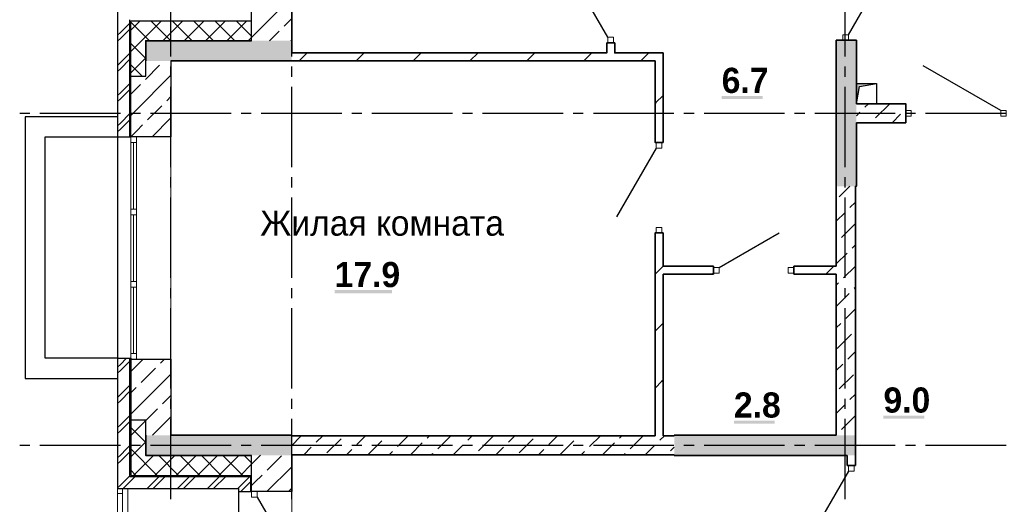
# Model space of a CAD drawing. Header units: millimetres. Extents: x 259029 to 2494469, y -731578 to -57567.
# Tile 195 of 252: x 459663 to 469446, y -563594 to -558778. Entities that reach past the tile are written whole.
import ezdxf
from ezdxf import colors
from ezdxf.entities.mleader import LeaderData, LeaderLine
from ezdxf.math import Vec2, Vec3

# ---------------------------------------------------------------- set-up
doc = ezdxf.new("R2010")
doc.units = ezdxf.units.MM
for name, color, linetype in [('PDF _Геометрия', 7, 'Continuous'), ('PDF _Сплошная заливка', 7, 'Continuous'), ('PDF _Текст', 7, 'Continuous')]:
    doc.layers.add(name, color=color, linetype=linetype)
doc.layers.add('РАЗРЕЗЫ', color=10, linetype='Continuous', lineweight=60)
doc.layers.add('Символы 0.20', color=1, linetype='Continuous', lineweight=20)
doc.styles.add('PDF Century Gothic', font='GOTHIC.TTF')
doc.styles.add('PDF Century Gothic Bold', font='GOTHICB.TTF')
doc.styles.add('ГОСТ', font='GOST_Common.ttf')

# ---------------------------------------------------------------- blocks, each defined once
blk = doc.blocks.new('_None')
blk = doc.blocks.new('ааапп')
at = {"layer": 'Символы 0.20'}
ml = blk.add_multileader_mtext('Standard', dxfattribs=at)
ml.set_content('7(л.6)', color=256, style='ГОСТ')
ml.set_leader_properties(color=256, linetype='ByLayer', lineweight=-1)
ml.set_arrow_properties(name='NONE')
ml.build(insert=Vec2(0, 0))
ml.multileader.update_dxf_attribs({"text_left_attachment_type": 6, "text_right_attachment_type": 6, "dogleg_length": 0.25, "arrow_head_size": 200, "scale": 100})
ctx = ml.context
ctx.base_point, ctx.scale, ctx.char_height, ctx.arrow_head_size, ctx.landing_gap_size, ctx.plane_origin = Vec3(614110.1, -566038.8), 100, 250, 200, 25, Vec3(615324.2, -568173.2)
ctx.left_attachment, ctx.right_attachment = 6, 6
notes = []
notes.append((ctx, [(0, (1, 1, 0), (614085.1, -566038.8), (1, 0), 25, [(0, [(614013.3, -566718.2)], 0, [])])]))
ctx.mtext.insert, ctx.mtext.width, ctx.mtext.flow_direction = Vec3(614135.1, -565738.8), 792.21, 5
ml = blk.add_multileader_mtext('Standard', dxfattribs=at)
ml.set_content('9(л.9)', color=256, style='ГОСТ')
ml.set_leader_properties(color=256, linetype='ByLayer', lineweight=-1)
ml.set_arrow_properties(name='NONE')
ml.build(insert=Vec2(0, 0))
ml.multileader.update_dxf_attribs({"text_left_attachment_type": 6, "text_right_attachment_type": 6, "dogleg_length": 0.25, "arrow_head_size": 200, "scale": 100})
ctx = ml.context
ctx.base_point, ctx.scale, ctx.char_height, ctx.arrow_head_size, ctx.landing_gap_size, ctx.plane_origin = Vec3(612576, -566882.5), 100, 250, 200, 25, Vec3(613790.1, -569016.9)
ctx.left_attachment, ctx.right_attachment = 6, 6
notes.append((ctx, [(0, (1, 1, 0), (612551, -566882.5), (1, 0), 25, [(0, [(612479.2, -567561.9)], 0, [])])]))
ctx.mtext.insert, ctx.mtext.width, ctx.mtext.flow_direction = Vec3(612601, -566582.5), 792.21, 5
ml = blk.add_multileader_mtext('Standard', dxfattribs=at)
ml.set_content('9(л.9)', color=256, style='ГОСТ')
ml.set_leader_properties(color=256, linetype='ByLayer', lineweight=-1)
ml.set_arrow_properties(name='NONE')
ml.build(insert=Vec2(0, 0))
ml.multileader.update_dxf_attribs({"text_left_attachment_type": 6, "text_right_attachment_type": 6, "dogleg_length": 0.25, "arrow_head_size": 200, "scale": 100})
ctx = ml.context
ctx.base_point, ctx.scale, ctx.char_height, ctx.arrow_head_size, ctx.landing_gap_size, ctx.plane_origin = Vec3(613380, -569466.9), 100, 250, 200, 25, Vec3(611024.5, -571187.9)
ctx.left_attachment, ctx.right_attachment = 6, 6
notes.append((ctx, [(1, (1, 1, 0), (613355, -569466.9), (1, 0), 25, [(0, [(612832.1, -569802.7)], 0, [])])]))
ctx.mtext.insert, ctx.mtext.width, ctx.mtext.flow_direction = Vec3(613405, -569166.9), 792.21, 5
ml = blk.add_multileader_mtext('Standard', dxfattribs=at)
ml.set_content('по7(л.6)', color=256, style='ГОСТ')
ml.set_leader_properties(color=256, linetype='ByLayer', lineweight=-1)
ml.set_arrow_properties(name='NONE')
ml.build(insert=Vec2(0, 0))
ml.multileader.update_dxf_attribs({"text_left_attachment_type": 6, "text_right_attachment_type": 6, "dogleg_length": 0.25, "arrow_head_size": 200, "scale": 100})
ctx = ml.context
ctx.base_point, ctx.scale, ctx.char_height, ctx.arrow_head_size, ctx.landing_gap_size, ctx.plane_origin = Vec3(609782.7, -570717.4), 100, 250, 200, 25, Vec3(612513.4, -570395.2)
ctx.left_attachment, ctx.right_attachment = 6, 6
notes.append((ctx, [(1, (1, 1, 0), (610957.7, -570717.4), (-1, 0), 25, [(0, [(611147.2, -569654.4)], 0, [])])]))
ctx.mtext.insert, ctx.mtext.width, ctx.mtext.defined_height, ctx.mtext.flow_direction = Vec3(609807.7, -570417.4), 1094.387, 742.8, 5
ml = blk.add_multileader_mtext('Standard', dxfattribs=at)
ml.set_content('по 8 2(л.6)', color=256, style='ГОСТ')
ml.set_leader_properties(color=256, linetype='ByLayer', lineweight=-1)
ml.set_arrow_properties(name='NONE')
ml.build(insert=Vec2(0, 0))
ml.multileader.update_dxf_attribs({"text_left_attachment_type": 6, "text_right_attachment_type": 6, "dogleg_length": 0.25, "arrow_head_size": 200, "scale": 100})
ctx = ml.context
ctx.base_point, ctx.scale, ctx.char_height, ctx.arrow_head_size, ctx.landing_gap_size, ctx.plane_origin = Vec3(614087, -570266.1), 100, 250, 200, 25, Vec3(615301.2, -572400.6)
ctx.left_attachment, ctx.right_attachment = 6, 6
notes.append((ctx, [(0, (1, 1, 0), (614062, -570266.1), (1, 0), 25, [(0, [(613990.2, -570945.5)], 0, [])])]))
ctx.mtext.insert, ctx.mtext.width, ctx.mtext.flow_direction = Vec3(614112, -569966.1), 792.21, 5
ml = blk.add_multileader_mtext('Standard', dxfattribs=at)
ml.set_content('4(л.6)', color=256, style='ГОСТ')
ml.set_leader_properties(color=256, linetype='ByLayer', lineweight=-1)
ml.set_arrow_properties(name='NONE')
ml.build(insert=Vec2(0, 0))
ml.multileader.update_dxf_attribs({"text_left_attachment_type": 6, "text_right_attachment_type": 6, "dogleg_length": 0.25, "arrow_head_size": 200, "scale": 100})
ctx = ml.context
ctx.base_point, ctx.scale, ctx.char_height, ctx.arrow_head_size, ctx.landing_gap_size, ctx.plane_origin = Vec3(611257.3, -571855.8), 100, 250, 200, 25, Vec3(612471.5, -574008.5)
ctx.left_attachment, ctx.right_attachment = 6, 6
notes.append((ctx, [(0, (1, 1, 0), (611232.3, -571855.8), (1, 0), 25, [(0, [(611050.1, -572508.2)], 0, [])])]))
ctx.mtext.insert, ctx.mtext.width, ctx.mtext.defined_height, ctx.mtext.flow_direction = Vec3(611282.3, -571555.8), 1018.139, 759.8, 5
ml = blk.add_multileader_mtext('Standard', dxfattribs=at)
ml.set_content('4(л.6)', color=256, style='ГОСТ')
ml.set_leader_properties(color=256, linetype='ByLayer', lineweight=-1)
ml.set_arrow_properties(name='NONE')
ml.build(insert=Vec2(0, 0))
ml.multileader.update_dxf_attribs({"text_left_attachment_type": 6, "text_right_attachment_type": 6, "dogleg_length": 0.25, "arrow_head_size": 200, "scale": 100})
ctx = ml.context
ctx.base_point, ctx.scale, ctx.char_height, ctx.arrow_head_size, ctx.landing_gap_size, ctx.plane_origin = Vec3(611257.3, -575385.8), 100, 250, 200, 25, Vec3(612471.5, -577538.5)
ctx.left_attachment, ctx.right_attachment = 6, 6
notes.append((ctx, [(0, (1, 1, 0), (611232.3, -575385.8), (1, 0), 25, [(0, [(611050.1, -576038.2)], 0, [])])]))
ctx.mtext.insert, ctx.mtext.width, ctx.mtext.defined_height, ctx.mtext.flow_direction = Vec3(611282.3, -575085.8), 1018.139, 759.8, 5
for ctx, leaders in notes:
    for number, flags, end, landing, length, lines in leaders:
        leader = LeaderData()
        leader.index, (leader.has_last_leader_line, leader.has_dogleg_vector, leader.attachment_direction) = number, flags
        leader.last_leader_point, leader.dogleg_vector, leader.dogleg_length = Vec3(end), Vec3(landing), length
        for number, points, colour, breaks in lines:
            line = LeaderLine()
            line.index, line.vertices, line.color, line.breaks = number, Vec3.list(points), colors.encode_raw_color(colour), breaks
            leader.lines.append(line)
        ctx.leaders.append(leader)

msp = doc.modelspace()

# ---------------------------------------------------------------- linework, layer by layer
at = {"layer": 'PDF _Геометрия', "lineweight": 25}
for points in [[(461835.7, -552917.5), (461835.7, -555727.5), (460635.7, -555727.5), (460635.7, -555847.5), (461835.7, -555847.5), (461835.7, -558657.5), (460635.7, -558657.5), (460635.7, -563437.5), (461835.7, -563437.5), (461835.7, -566287.5), (460635.7, -566287.5)], [(467898.7, -558926.7), (468342.7, -558157.7)], [(465507.7, -558951.7), (465113.7, -558269.3)], [(461165.7, -559144.4), (461165.7, -558344.4)], [(462365.7, -559144.4), (462365.7, -558344.4)], [(467865.7, -559144.4), (467865.7, -558344.4)], [(460635.7, -562142.6), (459915.7, -562142.6), (459915.7, -559942.6), (460635.7, -559942.6), (460765.7, -559942.6), (460765.7, -558787.6)], [(460755.7, -559942.6), (460755.7, -558777.6)], [(460765.7, -558787.5), (461965.7, -558787.5)], [(460635.7, -558931.3), (460662.7, -558904.4), (460722.7, -558844.4), (460755.7, -558811.3)], [(460635.7, -558991.3), (460662.7, -558964.4), (460755.7, -558871.3)], [(460635.7, -559231.3), (460662.7, -559204.4), (460755.7, -559111.3)], [(460635.7, -559291.3), (460662.7, -559264.4), (460755.7, -559171.3)], [(461165.7, -559344.4), (461165.7, -559244.4)], [(462365.7, -559344.4), (462365.7, -559244.4)], [(467865.7, -559344.4), (467865.7, -559244.4)], [(469409.7, -559679.7), (468640.7, -559235.7)], [(460635.7, -559531.3), (460662.7, -559504.4), (460722.7, -559444.4), (460755.7, -559411.3)], [(460635.7, -559591.3), (460662.7, -559564.4), (460755.7, -559471.3)], [(461165.7, -560244.4), (461165.7, -559444.4)], [(462365.7, -560244.4), (462365.7, -559444.4)], [(467865.7, -560244.4), (467865.7, -559444.4)], [(467975.7, -559612.5), (467975.7, -559412.5), (468175.7, -559412.5), (468175.7, -559612.5), (467975.7, -559612.5), (468005.3, -559442), (468175.7, -559412.5)], [(459662.7, -559707.5), (459762.7, -559707.5)], [(460635.7, -559742.6), (459715.7, -559742.6), (459715.7, -562342.6), (460635.7, -562342.6)], [(459862.7, -559707.5), (460662.7, -559707.5)], [(460635.7, -559831.3), (460662.7, -559804.4), (460755.7, -559711.3)], [(460635.7, -559891.3), (460662.7, -559864.4), (460755.7, -559771.3)], [(460762.7, -559707.5), (460862.7, -559707.5)], [(460962.7, -559707.5), (461762.7, -559707.5)], [(461862.7, -559707.5), (461962.7, -559707.5)], [(462062.7, -559707.5), (462862.7, -559707.5)], [(462962.7, -559707.5), (463062.7, -559707.5)], [(463162.7, -559707.5), (463962.7, -559707.5)], [(464062.7, -559707.5), (464162.7, -559707.5)], [(464262.7, -559707.5), (465062.7, -559707.5)], [(465162.7, -559707.5), (465262.7, -559707.5)], [(465362.7, -559707.5), (466162.7, -559707.5)], [(466262.7, -559707.5), (466362.7, -559707.5)], [(466462.7, -559707.5), (467262.7, -559707.5)], [(467362.7, -559707.5), (467462.7, -559707.5)], [(467562.7, -559707.5), (468362.7, -559707.5)], [(468462.7, -559707.5), (468562.7, -559707.5)], [(468662.7, -559707.5), (469462.7, -559707.5)], [(465987.7, -560053.7), (465593.7, -560736.2)], [(461165.7, -560444.4), (461165.7, -560344.4)], [(462365.7, -560444.4), (462365.7, -560344.4)], [(467865.7, -560444.4), (467865.7, -560344.4)], [(461165.7, -561344.4), (461165.7, -560544.4)], [(462365.7, -561344.4), (462365.7, -560544.4)], [(467865.7, -561344.4), (467865.7, -560544.4)], [(466611.7, -561239.5), (467207.6, -560895.5)], [(461165.7, -561544.4), (461165.7, -561444.4)], [(462365.7, -561544.4), (462365.7, -561444.4)], [(467865.7, -561544.4), (467865.7, -561444.4)], [(461165.7, -562444.4), (461165.7, -561644.4)], [(462365.7, -562444.4), (462365.7, -561644.4)], [(467865.7, -562444.4), (467865.7, -561644.4)], [(460635.7, -562231.3), (460662.7, -562204.4), (460724.8, -562142.3)], [(460635.7, -562142.3), (460765.7, -562142.3), (460765.7, -563307.6)], [(460635.7, -562291.3), (460662.7, -562264.4), (460755.7, -562171.3)], [(460755.7, -563317.6), (460755.7, -562142.3)], [(460635.7, -562531.3), (460662.7, -562504.4), (460722.7, -562444.4), (460755.7, -562411.3)], [(460635.7, -562591.3), (460662.7, -562564.4), (460755.7, -562471.3)], [(461165.7, -562644.4), (461165.7, -562544.4)], [(462365.7, -562644.4), (462365.7, -562544.4)], [(467865.7, -562644.4), (467865.7, -562544.4)], [(460635.7, -562831.3), (460662.7, -562804.4), (460755.7, -562711.3)], [(460662.7, -562864.4), (460755.7, -562771.3)], [(461165.7, -563544.4), (461165.7, -562744.4)], [(462365.7, -563544.4), (462365.7, -562744.4)], [(467865.7, -563544.4), (467865.7, -562744.4)], [(460635.7, -562891.3), (460662.7, -562864.4)], [(459662.7, -563007.5), (459762.7, -563007.5)], [(459862.7, -563007.5), (460662.7, -563007.5)], [(460635.7, -563131.3), (460662.7, -563104.4), (460722.7, -563044.4), (460755.7, -563011.3)], [(460762.7, -563007.5), (460862.7, -563007.5)], [(460962.7, -563007.5), (461762.7, -563007.5)], [(461862.7, -563007.5), (461962.7, -563007.5)], [(462062.7, -563007.5), (462862.7, -563007.5)], [(462962.7, -563007.5), (463062.7, -563007.5)], [(463162.7, -563007.5), (463962.7, -563007.5)], [(464062.7, -563007.5), (464162.7, -563007.5)], [(464262.7, -563007.5), (465062.7, -563007.5)], [(465162.7, -563007.5), (465262.7, -563007.5)], [(465362.7, -563007.5), (466162.7, -563007.5)], [(466262.7, -563007.5), (466362.7, -563007.5)], [(466462.7, -563007.5), (467262.7, -563007.5)], [(467362.7, -563007.5), (467462.7, -563007.5)], [(467562.7, -563007.5), (468362.7, -563007.5)], [(468462.7, -563007.5), (468562.7, -563007.5)], [(468662.7, -563007.5), (469462.7, -563007.5)], [(460635.7, -563191.3), (460662.7, -563164.4), (460755.7, -563071.3)], [(460765.7, -563307.5), (461965.7, -563307.5)], [(467897.7, -563263.7), (467503.7, -563946.1)], [(460635.7, -563431.3), (460662.7, -563404.4), (460755.7, -563311.3)], [(460689.5, -563437.5), (460809.6, -563317.5)], [(460755.7, -563317.5), (461955.7, -563317.5), (461955.7, -563467.5)], [(460929.6, -563437.5), (461049.5, -563317.5)], [(460989.6, -563437.5), (461109.6, -563317.5)], [(461229.5, -563437.5), (461262.7, -563404.4), (461349.6, -563317.5)], [(461289.6, -563437.5), (461409.6, -563317.5)], [(461529.6, -563437.5), (461649.5, -563317.5)], [(461589.6, -563437.5), (461709.6, -563317.5)], [(461829.5, -563437.5), (461862.7, -563404.4), (461949.6, -563317.5)], [(461862.7, -563464.4), (461955.7, -563371.3)], [(461835.7, -563467.5), (461965.7, -563467.5)], [(461859.5, -563467.5), (461862.7, -563464.4)], [(462021.8, -563523.7), (462365.8, -564119.5)]]:
    msp.add_lwpolyline(points, dxfattribs=at)
at = {"layer": 'PDF _Геометрия', "color": 9, "lineweight": 25, "true_color": 0xc8c8a0}
for points in [[(461965.7, -558954.1), (462272.4, -558647.5)], [(461965.8, -558987.7), (461965.8, -558647.7), (462021.8, -558647.7), (462365.8, -558647.7), (462365.8, -558987.7)], [(462290.9, -558841.1), (462365.7, -558766.3)], [(462144.5, -558987.5), (462241.4, -558890.6)], [(462356.7, -558987.5), (462365.7, -558978.4)], [(461165.8, -559187.7), (461165.8, -559942.7), (460821.8, -559942.7), (460765.8, -559942.7), (460765.8, -559337.7), (460915.8, -559337.7), (460915.8, -559187.7)], [(460912, -559371.5), (461053.4, -559230.1)], [(460765.7, -559729.9), (460805.3, -559690.3), (461165.7, -559329.9)], [(460765.7, -559517.7), (460783.9, -559499.6), (460862.5, -559421)], [(461124.1, -559583.6), (461165.7, -559542)], [(460933.2, -559774.5), (461074.6, -559633.1)], [(460977.4, -559942.5), (461165.7, -559754.1)], [(460765.7, -559942), (460826.6, -559881.1), (460883.7, -559824)], [(460765.7, -562275.5), (460888.7, -562152.5)], [(460915.8, -562907.7), (460915.8, -562757.7), (460765.8, -562757.7), (460765.8, -562152.7), (460821.8, -562152.7), (461165.8, -562152.7), (461165.8, -562907.7)], [(461060.5, -562192.8), (461083.1, -562170.2), (461100.8, -562152.5)], [(460765.7, -562699.7), (461104.5, -562361), (461165.7, -562299.7)], [(460869.6, -562383.7), (461011, -562242.3)], [(460765.7, -562487.6), (460820.1, -562433.2)], [(461081.7, -562595.9), (461125.9, -562551.7), (461165.7, -562511.9)], [(460915.7, -562761.9), (461032.2, -562645.4)], [(460982.2, -562907.5), (461147.3, -562742.5), (461165.7, -562724)], [(461965.7, -563196.8), (461975.9, -563186.6), (462055, -563107.5)], [(462365.8, -563107.7), (462365.8, -563467.7), (462021.8, -563467.7), (461965.8, -563467.7), (461965.8, -563107.7)], [(462121.2, -563253.5), (462262.6, -563112.1)], [(461965.7, -563408.9), (462000.2, -563374.5), (462071.7, -563303)], [(462119.3, -563467.5), (462365.7, -563221)], [(462333.3, -563465.6), (462365.7, -563433.2)]]:
    msp.add_lwpolyline(points, dxfattribs=at)
at = {"layer": 'PDF _Геометрия', "lineweight": 13}
for points in [[(460765.7, -559093.5), (461071.7, -558787.5)], [(460765.7, -558881.3), (460859.6, -558787.5)], [(460952.3, -558987.5), (460765.7, -558800.9)], [(461164.4, -558987.5), (460964.4, -558787.5)], [(461083.9, -558987.5), (461283.9, -558787.5)], [(461376.6, -558987.5), (461176.6, -558787.5)], [(461296, -558987.5), (461496, -558787.5)], [(461588.7, -558987.5), (461388.7, -558787.5)], [(461508.1, -558987.5), (461708.1, -558787.5)], [(461800.8, -558987.5), (461600.8, -558787.5)], [(461720.3, -558987.5), (461920.3, -558787.5)], [(461965.7, -558940.3), (461813, -558787.5)], [(461932.4, -558987.5), (461965.7, -558954.1)], [(460915.7, -559163.1), (460765.7, -559013.1)], [(460765.7, -559305.6), (460915.7, -559155.6)], [(460878, -559337.5), (460765.7, -559225.2)], [(461165.8, -562152.7), (461165.8, -559942.7)], [(460765.8, -562096.7), (460765.8, -559998.7)], [(460793.8, -560660.7), (460793.8, -559998.7)], [(460821.8, -562096.7), (460821.8, -559998.7)], [(460793.8, -561378.7), (460793.8, -560716.7)], [(460793.8, -562096.7), (460793.8, -561434.7)], [(460765.7, -562911.9), (460915.7, -562761.9)], [(460915.7, -562769.3), (460903.9, -562757.5)], [(460915.7, -562981.4), (460765.7, -562831.4)], [(460765.7, -563124), (460915.7, -562974)], [(461029.7, -563307.5), (460765.7, -563043.6)], [(460794.4, -563307.5), (460994.4, -563107.5)], [(461006.5, -563307.5), (461206.5, -563107.5)], [(461241.8, -563307.5), (461041.8, -563107.5)], [(461218.6, -563307.5), (461418.6, -563107.5)], [(461453.9, -563307.5), (461253.9, -563107.5)], [(461430.8, -563307.5), (461630.8, -563107.5)], [(461666.1, -563307.5), (461466.1, -563107.5)], [(461642.9, -563307.5), (461842.9, -563107.5)], [(461878.2, -563307.5), (461678.2, -563107.5)], [(461965.7, -563182.9), (461890.3, -563107.5)], [(461855, -563307.5), (461965.7, -563196.8)], [(460817.5, -563307.5), (460765.7, -563255.7)], [(460635.7, -563487.5), (460685.7, -563487.5)], [(460685.7, -566227.5), (460685.7, -566287.5), (460685.7, -563437.5)], [(460735.7, -566277.5), (460735.7, -566287.5), (460735.7, -563437.5)], [(462365.8, -565027.7), (462365.8, -564267.7), (462365.8, -563467.7)]]:
    msp.add_lwpolyline(points, dxfattribs=at)
at = {"layer": 'PDF _Геометрия', "lineweight": 35}
for points in [[(461965.8, -558987.7), (460915.8, -558987.7), (460915.8, -559187.7)], [(465495.7, -559007.7), (465495.7, -559107.7), (462365.8, -559107.7), (462365.8, -558987.7)], [(467975.7, -559612.7), (467975.7, -558982.7), (467965.7, -558982.7), (467775.7, -558982.7), (467775.7, -560432.7)], [(465575.7, -559007.7), (465575.7, -559107.7), (466055.7, -559107.7), (466055.7, -559187.7), (466055.7, -559997.7), (465975.7, -559997.7), (465975.7, -559187.7), (462365.8, -559187.7), (461165.8, -559187.7)], [(465495.7, -559007.7), (465575.7, -559007.7)], [(462439.5, -559187.5), (462519.5, -559107.5)], [(463005.2, -559187.5), (463085.2, -559107.5)], [(463570.9, -559187.5), (463650.9, -559107.5)], [(464136.5, -559187.5), (464216.5, -559107.5)], [(464702.2, -559187.5), (464782.2, -559107.5)], [(465267.9, -559187.5), (465347.9, -559107.5)], [(465833.6, -559187.5), (465913.6, -559107.5)], [(465975.7, -559611), (465984.6, -559602.1), (466055.7, -559531)], [(467965.7, -560432.7), (467975.7, -560432.7), (467975.7, -559802.7)], [(465975.7, -562912.7), (465975.7, -560897.7), (466055.7, -560897.7), (466055.7, -561227.7)], [(465975.7, -561308.1), (466020.3, -561263.5), (466055.7, -561228.1)], [(466555.7, -561227.7), (466055.7, -561227.7)], [(466555.7, -561227.7), (466555.7, -561307.7)], [(467355.7, -561307.7), (467355.7, -561227.7)], [(467775.7, -561227.7), (467355.7, -561227.7)], [(467673.4, -561307.5), (467752.3, -561228.6)], [(466055.7, -562912.7), (466055.7, -561307.7)], [(466055.7, -561307.7), (466555.7, -561307.7)], [(466542, -561307.5), (466555.7, -561293.8)], [(467355.7, -561307.7), (467775.7, -561307.7)], [(465975.7, -561873.8), (466032.2, -561817.3), (466055.7, -561793.8)], [(465975.7, -562439.5), (466044.1, -562371.1), (466055.7, -562359.5)], [(460915.8, -562907.7), (460915.8, -563107.7), (461965.8, -563107.7)], [(462365.8, -562912.7), (462365.8, -562907.7), (461165.8, -562907.7)], [(467775.7, -562907.7), (466165.7, -562907.7), (466165.7, -562912.7)], [(467965.7, -563107.7), (467965.7, -562907.7)], [(462365.8, -563107.7), (462365.8, -563102.7)], [(466165.7, -563102.7), (466165.7, -563107.7), (467885.7, -563107.7)], [(467965.7, -563107.7), (467965.7, -563207.7), (467885.7, -563207.7), (467885.7, -563107.7)]]:
    msp.add_lwpolyline(points, dxfattribs=at)
at = {"layer": 'PDF _Геометрия', "lineweight": 13}
for points in [[(465507.7, -558951.7), (465507.7, -559007.7), (465563.7, -559007.7), (465563.7, -558951.7)], [(467898.7, -558982.7), (467898.7, -558926.7), (467842.7, -558926.7), (467842.7, -558982.7)], [(468465.7, -559679.7), (468521.7, -559679.7), (468521.7, -559735.7), (468465.7, -559735.7)], [(469409.7, -559679.7), (469465.7, -559679.7), (469465.7, -559735.7), (469409.7, -559735.7)], [(460821.8, -559942.7), (460821.8, -559998.7), (460765.8, -559998.7), (460765.8, -559942.7)], [(465987.7, -559997.7), (465987.7, -560053.7), (466043.7, -560053.7), (466043.7, -559997.7)], [(460821.8, -560716.7), (460821.8, -560660.7), (460765.8, -560660.7), (460765.8, -560716.7)], [(465987.7, -560841.7), (465987.7, -560897.7), (466043.7, -560897.7), (466043.7, -560841.7)], [(466555.7, -561239.7), (466611.7, -561239.7), (466611.7, -561295.7), (466555.7, -561295.7)], [(467299.7, -561239.7), (467355.7, -561239.7), (467355.7, -561295.7), (467299.7, -561295.7)], [(460821.8, -561434.7), (460821.8, -561378.7), (460765.8, -561378.7), (460765.8, -561434.7)], [(460821.8, -562152.7), (460821.8, -562096.7), (460765.8, -562096.7), (460765.8, -562152.7)], [(467897.7, -563207.7), (467897.7, -563263.7), (467953.7, -563263.7), (467953.7, -563207.7)], [(460635.7, -566287.5), (460635.7, -563437.5)], [(462021.7, -563523.5), (462021.7, -563467.5), (461965.7, -563467.5), (461965.7, -563523.5)]]:
    msp.add_lwpolyline(points, close=True, dxfattribs=at)
at = {"layer": 'PDF _Геометрия', "color": 191, "lineweight": 35, "true_color": 0xc8aaf2}
for points in [[(467975.7, -559612.7), (468465.7, -559612.7), (468465.7, -559802.7), (467975.7, -559802.7)], [(468060.9, -559647.2), (468095.6, -559612.5)], [(468166.9, -559753.3), (468307.7, -559612.5)], [(468463.9, -559668.5), (468465.7, -559666.6)], [(467975.7, -559732.4), (468011.4, -559696.7)], [(468329.9, -559802.5), (468414.4, -559718)], [(467775.7, -560432.7), (467775.7, -561227.7)], [(467806.3, -560538.2), (467912, -560432.5)], [(467965.7, -562907.7), (467965.7, -560432.7)], [(467912.4, -560644.3), (467965.7, -560590.9)], [(467775.7, -560780.9), (467862.9, -560693.8)], [(467827.5, -560941.2), (467965.7, -560803)], [(467775.7, -560993), (467778, -560990.7)], [(467933.6, -561047.3), (467965.7, -561015.2)], [(467775.7, -561205.2), (467884.1, -561096.8)], [(467848.7, -561344.3), (467965.7, -561227.3)], [(467775.7, -561307.7), (467775.7, -562907.7)], [(467775.7, -561417.3), (467799.2, -561393.8)], [(467954.8, -561450.4), (467965.7, -561439.4)], [(467775.7, -561629.4), (467905.3, -561499.9)], [(467869.9, -561747.4), (467965.7, -561651.6)], [(467775.7, -561841.6), (467820.4, -561796.8)], [(467785.1, -562044.3), (467926.5, -561902.9)], [(467891.2, -562150.4), (467965.7, -562075.8)], [(467775.7, -562265.8), (467841.7, -562199.9)], [(467806.3, -562447.4), (467947.7, -562306)], [(467912.4, -562553.5), (467965.7, -562500.1)], [(467775.7, -562690.1), (467862.9, -562602.9)], [(467827.5, -562850.4), (467965.7, -562712.2)], [(465975.7, -562912.7), (462365.8, -562912.7)], [(462609.1, -562977.7), (462674.3, -562912.5)], [(463012.1, -562998.9), (463098.6, -562912.5)], [(463309.1, -562914.1), (463310.7, -562912.5)], [(463415.2, -563020.1), (463522.8, -562912.5)], [(463712.2, -562935.3), (463735, -562912.5)], [(463818.2, -563041.4), (463947.1, -562912.5)], [(464115.2, -562956.5), (464159.2, -562912.5)], [(464518.3, -562977.7), (464583.5, -562912.5)], [(464921.3, -562998.9), (465007.7, -562912.5)], [(465218.3, -562914.1), (465219.9, -562912.5)], [(465324.4, -563020.1), (465432, -562912.5)], [(465621.3, -562935.3), (465644.1, -562912.5)], [(465727.4, -563041.4), (465856.3, -562912.5)], [(466024.4, -562956.5), (466068.4, -562912.5)], [(466165.7, -562912.7), (466055.7, -562912.7)], [(467775.7, -562902.2), (467778, -562899.9)], [(462365.7, -563008.9), (462453.5, -562921.1)], [(462715.1, -563083.8), (462856.6, -562942.4)], [(463120.7, -563102.5), (463259.6, -562963.6)], [(463545, -563102.5), (463662.7, -562984.8)], [(463969.2, -563102.5), (464065.7, -563006)], [(464221.3, -563062.6), (464362.7, -562921.1)], [(464624.3, -563083.8), (464765.7, -562942.4)], [(465029.9, -563102.5), (465168.8, -562963.6)], [(465454.1, -563102.5), (465571.8, -562984.8)], [(465878.4, -563102.5), (465974.9, -563006)], [(462365.8, -563102.7), (466165.7, -563102.7)], [(462484.3, -563102.5), (462559.6, -563027.2)], [(462908.6, -563102.5), (462962.6, -563048.4)], [(463332.8, -563102.5), (463365.7, -563069.6)], [(463757.1, -563102.5), (463768.7, -563090.9)], [(464393.5, -563102.5), (464468.8, -563027.2)], [(464817.7, -563102.5), (464871.8, -563048.4)], [(465242, -563102.5), (465274.9, -563069.6)], [(465666.3, -563102.5), (465677.9, -563090.9)], [(466130.5, -563062.6), (466165.7, -563027.3)]]:
    msp.add_lwpolyline(points, dxfattribs=at)
at = {"layer": 'PDF _Сплошная заливка', "color": 7, "lineweight": 25, "true_color": 0xf1f1f1, "transparency": 33554559}
for points in [[(460915.7, -559187.5), (462365.7, -559187.5), (460915.7, -558987.5), (462365.7, -558987.5)], [(460915.7, -563107.5), (462365.7, -563107.5), (460915.7, -562907.5), (462365.7, -562907.5)]]:
    msp.add_solid(points, dxfattribs=at)
at = {"layer": 'PDF _Сплошная заливка', "color": 7, "lineweight": 35, "true_color": 0xf1f1f1, "transparency": 33554559}
for points in [[(467775.7, -558982.5), (467775.7, -560432.5), (467975.7, -558982.5), (467975.7, -560432.5)], [(466165.7, -563107.5), (467965.7, -563107.5), (466165.7, -562907.5), (467965.7, -562907.5)]]:
    msp.add_solid(points, dxfattribs=at)
at = {"layer": 'PDF _Сплошная заливка', "color": 251, "lineweight": 35, "true_color": 0x6c6c6c, "transparency": 33554559}
msp.add_solid([(467975.7, -559412.5), (467975.7, -559612.5), (468175.7, -559412.5), (468005.3, -559442)], dxfattribs=at)
at = {"layer": 'PDF _Сплошная заливка', "lineweight": 25, "transparency": 33554559}
for points in [[(466637.9, -559566.6), (467044, -559566.6), (466637.9, -559535.2), (467044, -559535.2)], [(462792.4, -561496.6), (463360.9, -561496.6), (462792.4, -561465.2), (463360.9, -561465.2)], [(468245.3, -562743.6), (468651.4, -562743.6), (468245.3, -562712.2), (468651.4, -562712.2)], [(466759.4, -562793.2), (467165.5, -562793.2), (466759.4, -562761.8), (467165.5, -562761.8)]]:
    msp.add_solid(points, dxfattribs=at)

# ---------------------------------------------------------------- texts
at = {"layer": 'PDF _Текст', "attachment_point": 7}
for s, insert, char_height, style in [('6.7', (466637.9, -559509.2), 250, 'PDF Century Gothic Bold'), ('Жилая комната', (462052.8, -560927.7), 249.998, 'PDF Century Gothic'), ('17.9', (462792.4, -561439.3), 250, 'PDF Century Gothic Bold'), ('2.8', (466759.4, -562735.8), 250, 'PDF Century Gothic Bold'), ('9.0', (468245.3, -562686.3), 250, 'PDF Century Gothic Bold')]:
    msp.add_mtext(s, dxfattribs=dict(at, insert=insert, char_height=char_height, style=style))

# ---------------------------------------------------------------- next in the draw order: block references
at = {"layer": 'РАЗРЕЗЫ', "color": 2, "lineweight": -2, "rotation": 45.00000000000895}
msp.add_blockref('ааапп', (-370061.8, -617495.3), dxfattribs=at)

doc.saveas('drawing.dxf')
